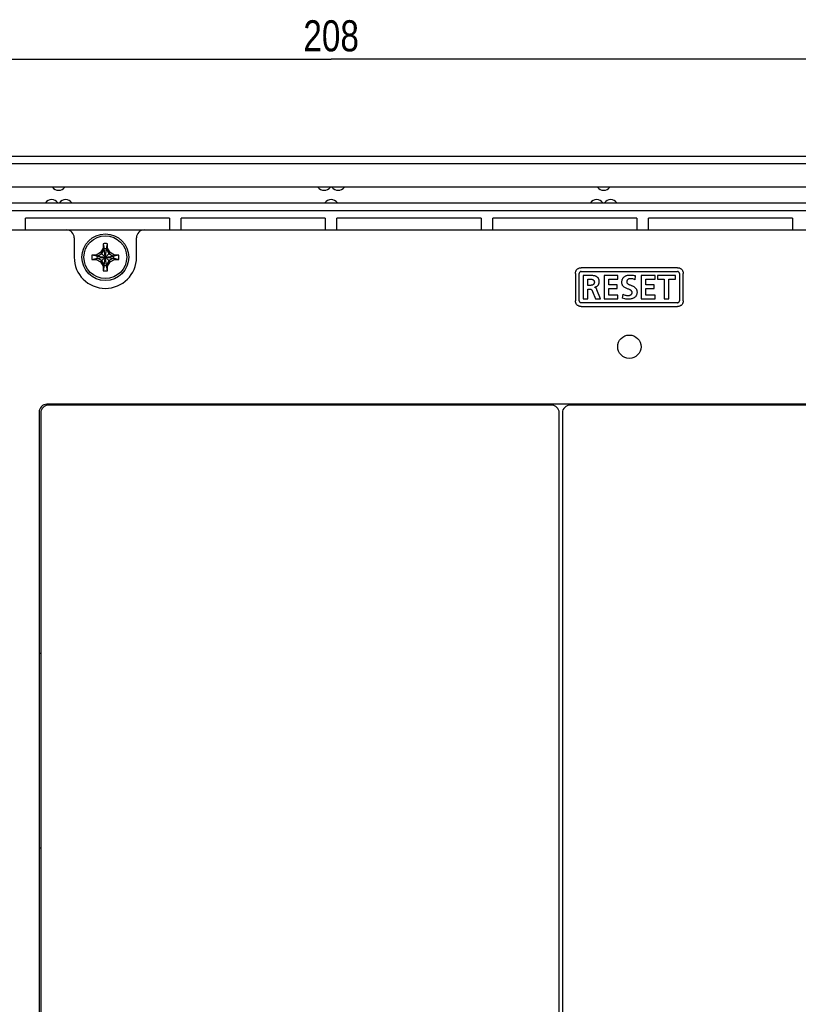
# Model space of a CAD drawing. Extents: x 0 to 819, y 0 to 477.
# Tile 21 of 24: x 627 to 727, y 222 to 348. Entities that reach past the tile are written whole.
import ezdxf
from ezdxf.enums import TextEntityAlignment as Align

# ---------------------------------------------------------------- set-up
doc = ezdxf.new("R2010")
doc.units = 0
doc.header["$LTSCALE"] = 46.255
doc.layers.get('0').update_dxf_attribs({"linetype": 'CONTINUOUS'})
doc.layers.add('DIM', color=7, linetype='CONTINUOUS')
doc.styles.get("Standard").update_dxf_attribs({"font": 'txt', "width": 0.8})
doc.dimstyles.get("Standard").update_dxf_attribs({"dimtxt": 2.5, "dimasz": 2.5, "dimexe": 1.25, "dimexo": 0.625, "dimtad": 1, "dimcen": 2.5, "dimazin": 3, "dimtfac": 1, "dimtmove": 0, "dimatfit": 3})

# ---------------------------------------------------------------- blocks, each defined once
blk = doc.blocks.new('_OPEN')
at = {"color": 0, "linetype": 'BYBLOCK'}
for p, q in [((0, 0), (-1, 0.263)), ((-1, -0.263), (0, 0)), ((-1, 0), (0, 0))]:
    blk.add_line(p, q, dxfattribs=at)
blk = doc.blocks.new('*D8')
at = {"layer": 'DIM', "color": 2, "linetype": 'CONTINUOUS'}
for p, q in [((563.29, 325.81), (563.29, 344.26)), ((771.29, 325.81), (771.29, 344.26)), ((563.29, 343.26), (667.29, 343.26)), ((771.29, 343.26), (667.29, 343.26))]:
    blk.add_line(p, q, dxfattribs=at)
at = {"layer": 'DIM', "color": 2, "linetype": 'CONTINUOUS', "xscale": 1.9, "yscale": 1.9, "zscale": 1.9, "rotation": 180}
blk.add_blockref('_OPEN', (563.29, 343.26), dxfattribs=at)
at = {"layer": 'DIM', "color": 2, "linetype": 'CONTINUOUS', "xscale": 1.9, "yscale": 1.9, "zscale": 1.9}
blk.add_blockref('_OPEN', (771.29, 343.26), dxfattribs=at)
at = {"layer": 'DIM', "color": 2, "linetype": 'CONTINUOUS', "width": 0.8}
blk.add_text('208', height=4, dxfattribs=at).set_placement((667.29, 344.26), align=Align.CENTER)

msp = doc.modelspace()

# ---------------------------------------------------------------- linework, layer by layer
at = {"color": 7, "linetype": 'CONTINUOUS'}
for p, q in [((517.782, 330.811), (816.804, 330.811)), ((761.093, 329.811), (573.493, 329.811)), ((761.093, 326.811), (573.493, 326.811)), ((573.493, 324.811), (761.093, 324.811)), ((573.493, 323.811), (761.093, 323.811)), ((646.543, 322.811), (628.043, 322.811)), ((628.043, 321.311), (628.043, 322.811)), ((646.543, 322.811), (646.543, 321.311)), ((666.543, 322.811), (648.043, 322.811)), ((648.043, 321.311), (648.043, 322.811)), ((666.543, 322.811), (666.543, 321.311)), ((686.543, 322.811), (668.043, 322.811)), ((668.043, 321.311), (668.043, 322.811)), ((686.543, 322.811), (686.543, 321.311)), ((706.543, 322.811), (688.043, 322.811)), ((688.043, 321.311), (688.043, 322.811)), ((706.543, 322.811), (706.543, 321.311)), ((726.543, 322.811), (708.043, 322.811)), ((708.043, 321.311), (708.043, 322.811)), ((726.543, 322.811), (726.543, 321.311)), ((525.293, 321.311), (809.293, 321.311)), ((634.293, 320.311), (634.293, 317.811)), ((642.293, 317.811), (642.293, 320.311)), ((638.013, 318.979), (637.688, 318.416)), ((638.013, 319.539), (638.013, 318.979)), ((638.013, 319.539), (638.153, 318.882)), ((638.153, 318.826), (638.013, 318.979)), ((638.153, 318.826), (638.153, 318.882)), ((638.153, 316.74), (638.433, 318.882)), ((638.433, 316.74), (638.153, 318.882)), ((638.433, 318.882), (638.573, 319.539)), ((638.433, 318.826), (638.573, 318.979)), ((638.433, 318.882), (638.433, 318.826)), ((638.573, 318.979), (638.573, 319.539)), ((638.897, 318.416), (638.573, 318.979)), ((637.125, 318.091), (636.565, 318.091)), ((637.222, 317.951), (636.565, 318.091)), ((636.565, 317.531), (637.222, 317.671)), ((637.688, 318.416), (637.125, 318.091)), ((637.278, 317.951), (637.125, 318.091)), ((637.278, 317.671), (637.125, 317.531)), ((637.222, 317.671), (639.363, 317.951)), ((637.222, 317.951), (637.278, 317.951)), ((637.222, 317.951), (639.363, 317.671)), ((637.278, 317.671), (637.222, 317.671)), ((637.278, 317.951), (637.832, 318.272)), ((637.278, 317.671), (639.307, 317.951)), ((637.278, 317.951), (639.307, 317.671)), ((637.832, 317.351), (637.278, 317.671)), ((637.688, 317.207), (638.897, 318.416)), ((637.688, 318.416), (638.897, 317.207)), ((637.832, 318.272), (638.153, 318.826)), ((638.153, 316.796), (638.433, 318.826)), ((638.433, 316.796), (638.153, 318.826)), ((638.433, 318.826), (638.753, 318.272)), ((638.753, 318.272), (639.307, 317.951)), ((639.307, 317.671), (638.753, 317.351)), ((639.46, 318.091), (638.897, 318.416)), ((639.307, 317.951), (639.46, 318.091)), ((639.307, 317.951), (639.363, 317.951)), ((639.363, 317.671), (639.307, 317.671)), ((639.307, 317.671), (639.46, 317.531)), ((640.02, 318.091), (639.363, 317.951)), ((639.363, 317.671), (640.02, 317.531)), ((640.02, 318.091), (639.46, 318.091)), ((636.565, 317.531), (637.125, 317.531)), ((637.125, 317.531), (637.688, 317.207)), ((637.688, 317.207), (638.013, 316.644)), ((638.153, 316.796), (637.832, 317.351)), ((638.153, 316.796), (638.013, 316.644)), ((638.153, 316.74), (638.013, 316.084)), ((638.013, 316.644), (638.013, 316.084)), ((638.153, 316.74), (638.153, 316.796)), ((638.753, 317.351), (638.433, 316.796)), ((638.433, 316.796), (638.573, 316.644)), ((638.433, 316.796), (638.433, 316.74)), ((638.573, 316.084), (638.433, 316.74)), ((638.573, 316.644), (638.897, 317.207)), ((638.573, 316.084), (638.573, 316.644)), ((638.897, 317.207), (639.46, 317.531)), ((639.46, 317.531), (640.02, 317.531)), ((698.905, 316.27), (698.953, 316.311)), ((698.953, 316.311), (699.003, 316.347)), ((699.003, 316.347), (699.056, 316.379)), ((699.056, 316.379), (699.112, 316.406)), ((699.112, 316.406), (699.17, 316.428)), ((699.17, 316.428), (699.229, 316.445)), ((699.229, 316.445), (699.29, 316.458)), ((699.29, 316.458), (699.351, 316.466)), ((699.351, 316.466), (699.413, 316.468)), ((711.774, 316.468), (699.413, 316.468)), ((711.774, 316.468), (711.835, 316.466)), ((711.835, 316.466), (711.896, 316.458)), ((711.896, 316.458), (711.956, 316.446)), ((711.956, 316.446), (712.016, 316.428)), ((712.016, 316.428), (712.074, 316.406)), ((712.074, 316.406), (712.13, 316.379)), ((712.13, 316.379), (712.183, 316.347)), ((712.183, 316.347), (712.234, 316.31)), ((712.234, 316.31), (712.282, 316.27)), ((698.662, 315.718), (698.665, 315.779)), ((698.662, 315.718), (698.662, 312.218)), ((698.665, 315.779), (698.672, 315.841)), ((698.672, 315.841), (698.685, 315.901)), ((698.685, 315.901), (698.702, 315.961)), ((698.702, 315.961), (698.725, 316.019)), ((698.725, 316.019), (698.752, 316.075)), ((698.752, 316.075), (698.784, 316.128)), ((698.784, 316.128), (698.82, 316.179)), ((698.82, 316.179), (698.861, 316.226)), ((698.861, 316.226), (698.905, 316.27)), ((699.164, 315.744), (699.162, 315.718)), ((699.162, 312.218), (699.162, 315.718)), ((699.168, 315.77), (699.164, 315.744)), ((699.174, 315.795), (699.168, 315.77)), ((699.184, 315.82), (699.174, 315.795)), ((699.196, 315.843), (699.184, 315.82)), ((699.21, 315.865), (699.196, 315.843)), ((699.226, 315.885), (699.21, 315.865)), ((699.245, 315.904), (699.226, 315.885)), ((699.265, 315.92), (699.245, 315.904)), ((699.287, 315.934), (699.265, 315.92)), ((699.311, 315.946), (699.287, 315.934)), ((699.335, 315.956), (699.311, 315.946)), ((699.361, 315.962), (699.335, 315.956)), ((699.386, 315.966), (699.361, 315.962)), ((699.413, 315.968), (699.386, 315.966)), ((699.413, 315.968), (711.774, 315.968)), ((700.477, 315.469), (699.663, 315.469)), ((699.663, 315.469), (699.663, 312.467)), ((700.628, 315.467), (700.477, 315.469)), ((700.765, 315.462), (700.628, 315.467)), ((700.889, 315.452), (700.765, 315.462)), ((701, 315.439), (700.889, 315.452)), ((701.099, 315.421), (701, 315.439)), ((701.187, 315.399), (701.099, 315.421)), ((701.263, 315.375), (701.187, 315.399)), ((701.328, 315.348), (701.263, 315.375)), ((701.385, 315.32), (701.328, 315.348)), ((701.435, 315.29), (701.385, 315.32)), ((701.48, 315.257), (701.435, 315.29)), ((701.52, 315.222), (701.48, 315.257)), ((701.556, 315.185), (701.52, 315.222)), ((701.589, 315.145), (701.556, 315.185)), ((701.619, 315.101), (701.589, 315.145)), ((701.645, 315.054), (701.619, 315.101)), ((701.668, 315.003), (701.645, 315.054)), ((704.114, 315.469), (702.342, 315.469)), ((702.342, 315.469), (702.342, 312.467)), ((704.114, 314.996), (704.114, 315.469)), ((704.712, 315.005), (704.74, 315.063)), ((704.74, 315.063), (704.773, 315.117)), ((704.773, 315.117), (704.809, 315.168)), ((704.809, 315.168), (704.85, 315.215)), ((704.85, 315.215), (704.895, 315.26)), ((704.895, 315.26), (704.945, 315.303)), ((704.945, 315.303), (705, 315.342)), ((705, 315.342), (705.061, 315.379)), ((705.061, 315.379), (705.128, 315.412)), ((705.128, 315.412), (705.202, 315.442)), ((705.202, 315.442), (705.283, 315.468)), ((705.283, 315.468), (705.371, 315.49)), ((705.371, 315.49), (705.468, 315.506)), ((705.468, 315.506), (705.572, 315.517)), ((705.572, 315.517), (705.683, 315.521)), ((705.676, 315.045), (705.623, 315.038)), ((705.735, 315.047), (705.676, 315.045)), ((705.683, 315.521), (705.824, 315.517)), ((705.834, 315.044), (705.735, 315.047)), ((705.824, 315.517), (705.954, 315.507)), ((705.935, 315.033), (705.834, 315.044)), ((705.954, 315.507), (706.077, 315.491)), ((706.077, 315.491), (706.192, 315.47)), ((706.192, 315.47), (706.3, 315.444)), ((706.3, 315.444), (706.402, 315.413)), ((706.346, 314.918), (706.402, 315.413)), ((708.896, 315.469), (707.124, 315.469)), ((707.124, 315.469), (707.124, 312.467)), ((708.896, 314.996), (708.896, 315.469)), ((711.524, 315.469), (709.201, 315.469)), ((709.201, 315.469), (709.201, 314.996)), ((711.524, 314.996), (711.524, 315.469)), ((711.8, 315.966), (711.774, 315.968)), ((711.826, 315.962), (711.8, 315.966)), ((711.851, 315.956), (711.826, 315.962)), ((711.875, 315.947), (711.851, 315.956)), ((711.899, 315.935), (711.875, 315.947)), ((711.921, 315.92), (711.899, 315.935)), ((711.941, 315.904), (711.921, 315.92)), ((711.96, 315.885), (711.941, 315.904)), ((711.976, 315.865), (711.96, 315.885)), ((711.99, 315.843), (711.976, 315.865)), ((712.002, 315.82), (711.99, 315.843)), ((712.012, 315.795), (712.002, 315.82)), ((712.018, 315.77), (712.012, 315.795)), ((712.022, 315.744), (712.018, 315.77)), ((712.024, 315.718), (712.022, 315.744)), ((712.024, 315.718), (712.024, 312.218)), ((712.282, 316.27), (712.327, 316.225)), ((712.327, 316.225), (712.367, 316.177)), ((712.367, 316.177), (712.403, 316.126)), ((712.403, 316.126), (712.435, 316.073)), ((712.435, 316.073), (712.462, 316.017)), ((712.462, 316.017), (712.484, 315.96)), ((712.484, 315.96), (712.501, 315.9)), ((712.501, 315.9), (712.514, 315.84)), ((712.514, 315.84), (712.521, 315.779)), ((712.521, 315.779), (712.524, 315.718)), ((712.524, 312.218), (712.524, 315.718)), ((700.264, 314.996), (700.463, 314.996)), ((700.264, 314.187), (700.264, 314.996)), ((700.463, 314.187), (700.264, 314.187)), ((700.463, 314.996), (700.547, 314.995)), ((700.549, 314.189), (700.463, 314.187)), ((700.547, 314.995), (700.624, 314.991)), ((700.627, 314.193), (700.549, 314.189)), ((700.624, 314.991), (700.692, 314.985)), ((700.696, 314.201), (700.627, 314.193)), ((700.692, 314.985), (700.754, 314.976)), ((700.757, 314.212), (700.696, 314.201)), ((700.754, 314.976), (700.808, 314.964)), ((700.811, 314.225), (700.757, 314.212)), ((700.808, 314.964), (700.856, 314.95)), ((700.858, 314.241), (700.811, 314.225)), ((700.856, 314.95), (700.897, 314.934)), ((700.899, 314.259), (700.858, 314.241)), ((700.897, 314.934), (700.932, 314.916)), ((700.934, 314.278), (700.899, 314.259)), ((700.932, 314.916), (700.963, 314.897)), ((700.964, 314.299), (700.934, 314.278)), ((700.963, 314.897), (700.989, 314.876)), ((700.99, 314.321), (700.964, 314.299)), ((700.989, 314.876), (701.012, 314.854)), ((701.014, 314.345), (700.99, 314.321)), ((701.012, 314.854), (701.033, 314.83)), ((701.034, 314.371), (701.014, 314.345)), ((701.033, 314.83), (701.05, 314.805)), ((701.051, 314.398), (701.034, 314.371)), ((701.05, 314.805), (701.065, 314.777)), ((701.066, 314.428), (701.051, 314.398)), ((701.065, 314.777), (701.077, 314.747)), ((701.078, 314.46), (701.066, 314.428)), ((701.077, 314.747), (701.087, 314.713)), ((701.088, 314.497), (701.078, 314.46)), ((701.087, 314.713), (701.094, 314.674)), ((701.095, 314.539), (701.088, 314.497)), ((701.094, 314.674), (701.098, 314.631)), ((701.098, 314.585), (701.095, 314.539)), ((701.098, 314.631), (701.098, 314.585)), ((701.107, 313.959), (701.173, 313.971)), ((701.107, 313.95), (701.107, 313.959)), ((701.133, 313.947), (701.107, 313.95)), ((701.159, 313.941), (701.133, 313.947)), ((701.184, 313.932), (701.159, 313.941)), ((701.173, 313.971), (701.236, 313.987)), ((701.209, 313.92), (701.184, 313.932)), ((701.235, 313.904), (701.209, 313.92)), ((701.261, 313.885), (701.235, 313.904)), ((701.236, 313.987), (701.295, 314.008)), ((701.287, 313.86), (701.261, 313.885)), ((701.314, 313.83), (701.287, 313.86)), ((701.295, 314.008), (701.351, 314.033)), ((701.342, 313.794), (701.314, 313.83)), ((701.37, 313.75), (701.342, 313.794)), ((701.351, 314.033), (701.403, 314.062)), ((701.403, 314.062), (701.452, 314.094)), ((701.452, 314.094), (701.497, 314.131)), ((701.497, 314.131), (701.539, 314.17)), ((701.539, 314.17), (701.577, 314.213)), ((701.577, 314.213), (701.61, 314.26)), ((701.61, 314.26), (701.64, 314.309)), ((701.64, 314.309), (701.666, 314.361)), ((701.666, 314.361), (701.687, 314.415)), ((701.688, 314.947), (701.668, 315.003)), ((701.687, 314.415), (701.704, 314.472)), ((701.704, 314.886), (701.688, 314.947)), ((701.716, 314.818), (701.704, 314.886)), ((701.704, 314.472), (701.717, 314.531)), ((701.724, 314.741), (701.716, 314.818)), ((701.717, 314.531), (701.724, 314.593)), ((701.727, 314.656), (701.724, 314.741)), ((701.724, 314.593), (701.727, 314.656)), ((702.944, 314.996), (704.114, 314.996)), ((702.944, 314.256), (702.944, 314.996)), ((704.015, 314.256), (702.944, 314.256)), ((702.944, 313.783), (704.015, 313.783)), ((702.944, 312.94), (702.944, 313.783)), ((704.015, 313.783), (704.015, 314.256)), ((704.634, 314.572), (704.635, 314.649)), ((704.639, 314.498), (704.634, 314.572)), ((704.635, 314.649), (704.64, 314.727)), ((704.649, 314.429), (704.639, 314.498)), ((704.64, 314.727), (704.651, 314.803)), ((704.664, 314.366), (704.649, 314.429)), ((704.651, 314.803), (704.666, 314.875)), ((704.682, 314.306), (704.664, 314.366)), ((704.666, 314.875), (704.687, 314.942)), ((704.705, 314.251), (704.682, 314.306)), ((704.687, 314.942), (704.712, 315.005)), ((704.733, 314.198), (704.705, 314.251)), ((704.764, 314.148), (704.733, 314.198)), ((704.801, 314.101), (704.764, 314.148)), ((704.843, 314.055), (704.801, 314.101)), ((704.891, 314.01), (704.843, 314.055)), ((704.948, 313.964), (704.891, 314.01)), ((705.017, 313.918), (704.948, 313.964)), ((705.099, 313.871), (705.017, 313.918)), ((705.189, 313.826), (705.099, 313.871)), ((705.283, 313.786), (705.189, 313.826)), ((705.264, 314.676), (705.262, 314.63)), ((705.262, 314.63), (705.264, 314.6)), ((705.27, 314.719), (705.264, 314.676)), ((705.264, 314.6), (705.268, 314.571)), ((705.268, 314.571), (705.276, 314.545)), ((705.278, 314.758), (705.27, 314.719)), ((705.276, 314.545), (705.286, 314.519)), ((705.29, 314.794), (705.278, 314.758)), ((705.373, 313.749), (705.283, 313.786)), ((705.286, 314.519), (705.299, 314.494)), ((705.304, 314.828), (705.29, 314.794)), ((705.299, 314.494), (705.316, 314.469)), ((705.322, 314.859), (705.304, 314.828)), ((705.316, 314.469), (705.338, 314.444)), ((705.342, 314.887), (705.322, 314.859)), ((705.338, 314.444), (705.364, 314.419)), ((705.365, 314.914), (705.342, 314.887)), ((705.364, 314.419), (705.396, 314.393)), ((705.391, 314.938), (705.365, 314.914)), ((705.42, 314.961), (705.391, 314.938)), ((705.396, 314.393), (705.432, 314.369)), ((705.453, 314.981), (705.42, 314.961)), ((705.432, 314.369), (705.474, 314.345)), ((705.489, 314.999), (705.453, 314.981)), ((705.474, 314.345), (705.52, 314.321)), ((705.529, 315.015), (705.489, 314.999)), ((705.52, 314.321), (705.572, 314.297)), ((705.574, 315.028), (705.529, 315.015)), ((705.572, 314.297), (705.63, 314.272)), ((705.623, 315.038), (705.574, 315.028)), ((705.63, 314.272), (705.696, 314.246)), ((705.696, 314.246), (705.77, 314.218)), ((705.77, 314.218), (705.849, 314.187)), ((705.849, 314.187), (705.933, 314.153)), ((705.933, 314.153), (706.019, 314.116)), ((706.038, 315.015), (705.935, 315.033)), ((706.019, 314.116), (706.104, 314.074)), ((706.142, 314.99), (706.038, 315.015)), ((706.104, 314.074), (706.183, 314.029)), ((706.245, 314.958), (706.142, 314.99)), ((706.183, 314.029), (706.253, 313.982)), ((706.346, 314.918), (706.245, 314.958)), ((706.253, 313.982), (706.311, 313.936)), ((706.311, 313.936), (706.361, 313.89)), ((706.361, 313.89), (706.404, 313.844)), ((706.404, 313.844), (706.441, 313.796)), ((706.441, 313.796), (706.473, 313.746)), ((707.726, 314.996), (708.896, 314.996)), ((707.726, 314.256), (707.726, 314.996)), ((708.797, 314.256), (707.726, 314.256)), ((707.726, 313.783), (708.797, 313.783)), ((707.726, 312.94), (707.726, 313.783)), ((708.797, 313.783), (708.797, 314.256)), ((709.201, 314.996), (710.061, 314.996)), ((710.061, 314.996), (710.061, 312.467)), ((710.664, 314.996), (711.524, 314.996)), ((710.664, 312.467), (710.664, 314.996)), ((700.264, 313.714), (700.458, 313.714)), ((700.264, 312.467), (700.264, 313.714)), ((700.458, 313.714), (700.511, 313.713)), ((700.511, 313.713), (700.559, 313.709)), ((700.559, 313.709), (700.601, 313.701)), ((700.601, 313.701), (700.637, 313.691)), ((700.637, 313.691), (700.67, 313.678)), ((700.67, 313.678), (700.7, 313.663)), ((700.7, 313.663), (700.727, 313.645)), ((700.727, 313.645), (700.752, 313.624)), ((700.752, 313.624), (700.774, 313.599)), ((700.774, 313.599), (700.795, 313.571)), ((700.795, 313.571), (700.816, 313.538)), ((700.816, 313.538), (700.836, 313.499)), ((700.836, 313.499), (700.855, 313.455)), ((700.855, 313.455), (700.875, 313.405)), ((700.875, 313.405), (701.236, 312.467)), ((701.398, 313.699), (701.37, 313.75)), ((701.426, 313.641), (701.398, 313.699)), ((701.907, 312.467), (701.426, 313.641)), ((704.123, 312.94), (702.944, 312.94)), ((704.123, 312.467), (704.123, 312.94)), ((704.737, 313.073), (704.681, 312.531)), ((704.853, 312.488), (704.681, 312.531)), ((704.737, 313.073), (704.84, 313.022)), ((704.84, 313.022), (704.943, 312.979)), ((704.943, 312.979), (705.045, 312.945)), ((705.045, 312.945), (705.144, 312.919)), ((705.144, 312.919), (705.239, 312.901)), ((705.239, 312.901), (705.33, 312.891)), ((705.33, 312.891), (705.417, 312.888)), ((705.457, 313.716), (705.373, 313.749)), ((705.417, 312.888), (705.476, 312.89)), ((705.532, 313.686), (705.457, 313.716)), ((705.476, 312.89), (705.537, 312.898)), ((705.6, 313.657), (705.532, 313.686)), ((705.537, 312.898), (705.596, 312.91)), ((705.596, 312.91), (705.653, 312.927)), ((705.66, 313.63), (705.6, 313.657)), ((705.653, 312.927), (705.704, 312.947)), ((705.715, 313.602), (705.66, 313.63)), ((705.704, 312.947), (705.749, 312.969)), ((705.763, 313.573), (705.715, 313.602)), ((705.749, 312.969), (705.789, 312.993)), ((705.804, 313.545), (705.763, 313.573)), ((705.789, 312.993), (705.823, 313.018)), ((705.837, 313.518), (705.804, 313.545)), ((705.823, 313.018), (705.852, 313.043)), ((705.865, 313.491), (705.837, 313.518)), ((705.852, 313.043), (705.877, 313.07)), ((705.888, 313.464), (705.865, 313.491)), ((705.877, 313.07), (705.897, 313.097)), ((705.907, 313.437), (705.888, 313.464)), ((705.897, 313.097), (705.914, 313.126)), ((705.922, 313.409), (705.907, 313.437)), ((705.914, 313.126), (705.928, 313.155)), ((705.934, 313.38), (705.922, 313.409)), ((705.928, 313.155), (705.939, 313.187)), ((705.943, 313.349), (705.934, 313.38)), ((705.939, 313.187), (705.946, 313.219)), ((705.948, 313.318), (705.943, 313.349)), ((705.946, 313.219), (705.95, 313.252)), ((705.95, 313.285), (705.948, 313.318)), ((705.95, 313.252), (705.95, 313.285)), ((706.077, 312.53), (705.999, 312.499)), ((706.147, 312.564), (706.077, 312.53)), ((706.211, 312.601), (706.147, 312.564)), ((706.268, 312.641), (706.211, 312.601)), ((706.319, 312.683), (706.268, 312.641)), ((706.364, 312.727), (706.319, 312.683)), ((706.405, 312.775), (706.364, 312.727)), ((706.442, 312.825), (706.405, 312.775)), ((706.474, 312.877), (706.442, 312.825)), ((706.473, 313.746), (706.501, 313.693)), ((706.502, 312.934), (706.474, 312.877)), ((706.501, 313.693), (706.525, 313.638)), ((706.526, 312.994), (706.502, 312.934)), ((706.525, 313.638), (706.545, 313.579)), ((706.546, 313.058), (706.526, 312.994)), ((706.545, 313.579), (706.56, 313.515)), ((706.562, 313.129), (706.546, 313.058)), ((706.56, 313.515), (706.571, 313.445)), ((706.572, 313.205), (706.562, 313.129)), ((706.571, 313.445), (706.577, 313.368)), ((706.578, 313.287), (706.572, 313.205)), ((706.577, 313.368), (706.578, 313.287)), ((708.905, 312.94), (707.726, 312.94)), ((708.905, 312.467), (708.905, 312.94)), ((698.665, 312.157), (698.662, 312.218)), ((698.672, 312.096), (698.665, 312.157)), ((698.685, 312.036), (698.672, 312.096)), ((698.702, 311.976), (698.685, 312.036)), ((698.724, 311.918), (698.702, 311.976)), ((698.751, 311.863), (698.724, 311.918)), ((698.783, 311.809), (698.751, 311.863)), ((698.819, 311.758), (698.783, 311.809)), ((698.86, 311.71), (698.819, 311.758)), ((698.904, 311.666), (698.86, 311.71)), ((698.952, 311.625), (698.904, 311.666)), ((699.003, 311.589), (698.952, 311.625)), ((699.056, 311.557), (699.003, 311.589)), ((699.112, 311.53), (699.056, 311.557)), ((699.17, 311.508), (699.112, 311.53)), ((699.162, 312.218), (699.164, 312.192)), ((699.164, 312.192), (699.168, 312.165)), ((699.168, 312.165), (699.175, 312.14)), ((699.229, 311.49), (699.17, 311.508)), ((699.175, 312.14), (699.184, 312.116)), ((699.184, 312.116), (699.196, 312.092)), ((699.196, 312.092), (699.21, 312.071)), ((699.21, 312.071), (699.226, 312.051)), ((699.226, 312.051), (699.245, 312.032)), ((699.29, 311.478), (699.229, 311.49)), ((699.245, 312.032), (699.265, 312.016)), ((699.265, 312.016), (699.287, 312.002)), ((699.287, 312.002), (699.31, 311.99)), ((699.351, 311.47), (699.29, 311.478)), ((699.31, 311.99), (699.335, 311.98)), ((699.335, 311.98), (699.361, 311.973)), ((699.413, 311.468), (699.351, 311.47)), ((699.361, 311.973), (699.387, 311.969)), ((699.387, 311.969), (699.413, 311.968)), ((711.774, 311.968), (699.413, 311.968)), ((699.413, 311.468), (711.774, 311.468)), ((699.663, 312.467), (700.264, 312.467)), ((701.236, 312.467), (701.907, 312.467)), ((702.342, 312.467), (704.123, 312.467)), ((705.007, 312.454), (704.853, 312.488)), ((705.147, 312.433), (705.007, 312.454)), ((705.289, 312.42), (705.147, 312.433)), ((705.451, 312.415), (705.289, 312.42)), ((705.585, 312.419), (705.451, 312.415)), ((705.706, 312.431), (705.585, 312.419)), ((705.814, 312.449), (705.706, 312.431)), ((705.911, 312.472), (705.814, 312.449)), ((705.999, 312.499), (705.911, 312.472)), ((707.124, 312.467), (708.905, 312.467)), ((710.061, 312.467), (710.664, 312.467)), ((711.774, 311.968), (711.801, 311.969)), ((711.835, 311.47), (711.774, 311.468)), ((711.801, 311.969), (711.827, 311.974)), ((711.827, 311.974), (711.852, 311.98)), ((711.897, 311.478), (711.835, 311.47)), ((711.852, 311.98), (711.877, 311.99)), ((711.877, 311.99), (711.9, 312.002)), ((711.957, 311.49), (711.897, 311.478)), ((711.9, 312.002), (711.921, 312.016)), ((711.921, 312.016), (711.941, 312.032)), ((711.941, 312.032), (711.96, 312.051)), ((712.016, 311.508), (711.957, 311.49)), ((711.96, 312.051), (711.976, 312.071)), ((711.976, 312.071), (711.99, 312.092)), ((711.99, 312.092), (712.002, 312.115)), ((712.002, 312.115), (712.011, 312.14)), ((712.011, 312.14), (712.018, 312.165)), ((712.074, 311.53), (712.016, 311.508)), ((712.018, 312.165), (712.022, 312.192)), ((712.022, 312.192), (712.024, 312.218)), ((712.13, 311.557), (712.074, 311.53)), ((712.183, 311.589), (712.13, 311.557)), ((712.233, 311.625), (712.183, 311.589)), ((712.281, 311.665), (712.233, 311.625)), ((712.326, 311.709), (712.281, 311.665)), ((712.366, 311.757), (712.326, 311.709)), ((712.402, 311.808), (712.366, 311.757)), ((712.434, 311.861), (712.402, 311.808)), ((712.461, 311.917), (712.434, 311.861)), ((712.484, 311.975), (712.461, 311.917)), ((712.501, 312.035), (712.484, 311.975)), ((712.514, 312.095), (712.501, 312.035)), ((712.521, 312.157), (712.514, 312.095)), ((712.524, 312.218), (712.521, 312.157)), ((762.793, 298.911), (630.793, 298.911)), ((695.593, 298.811), (630.993, 298.811)), ((658.093, 298.911), (658.093, 298.811)), ((658.293, 298.911), (658.293, 298.811)), ((668.293, 298.911), (668.293, 298.811)), ((668.493, 298.811), (668.493, 298.911)), ((762.593, 298.811), (697.993, 298.811)), ((725.093, 298.911), (725.093, 298.811)), ((725.293, 298.911), (725.293, 298.811)), ((629.793, 297.911), (629.793, 219.574)), ((629.993, 297.811), (629.993, 199.311)), ((696.593, 199.311), (696.593, 297.811)), ((696.993, 297.811), (696.993, 199.311)), ((629.993, 266.911), (629.793, 266.911)), ((629.793, 241.911), (629.993, 241.911))]:
    msp.add_line(p, q, dxfattribs=at)
for centre, radius in [((638.293, 317.811), 3), ((638.293, 317.811), 2.75), ((705.593, 306.311), 1.5)]:
    msp.add_circle(centre, radius, dxfattribs=at)
for centre, radius, start, end in [((632.293, 327.411), 1, 216.8699, 323.1301), ((666.393, 327.411), 1, 216.8699, 323.1301), ((668.193, 327.411), 1, 216.8699, 323.1301), ((702.293, 327.411), 1, 216.8699, 323.1301), ((631.393, 324.211), 1, 36.8699, 143.1301), ((633.193, 324.211), 1, 36.8699, 143.1301), ((667.293, 324.211), 1, 36.8699, 143.1301), ((701.393, 324.211), 1, 36.8699, 143.1301), ((703.193, 324.211), 1, 36.8699, 143.1301), ((633.293, 320.311), 1, 0, 90), ((643.293, 320.311), 1, 90, 180), ((638.293, 317.811), 1.75, 80.7931, 99.2069), ((638.293, 317.81), 1.082, 82.56227, 97.43773), ((638.293, 317.811), 4, 180, 360), ((638.293, 317.811), 1.75, 170.7931, 189.2069), ((638.294, 317.811), 1.082, 172.56227, 187.43773), ((638.291, 317.811), 1.082, 352.56227, 7.43773), ((638.293, 317.811), 1.75, 350.7931, 9.2069), ((638.293, 317.813), 1.082, 262.56227, 277.43773), ((638.293, 317.811), 1.75, 260.7931, 279.2069), ((630.793, 297.911), 1, 90, 180), ((630.993, 297.811), 1, 90, 180), ((685.183, 297.911), 1, 64.19718, 90), ((694.793, 297.911), 1, 90, 115.83301), ((695.593, 297.811), 1, 0, 90), ((697.993, 297.811), 1, 90, 180)]:
    msp.add_arc(centre, radius, start, end, dxfattribs=at)

# ---------------------------------------------------------------- dimensions: what is measured, and where the dimension line sits
at = {"layer": 'DIM', "color": 2, "linetype": 'CONTINUOUS'}
dim = msp.add_linear_dim(base=(563.293, 343.263), p1=(771.293, 325.311), p2=(563.293, 325.311), angle=180, dimstyle='Standard', dxfattribs=at)
dim.commit()
dim.dimension.update_dxf_attribs({"geometry": '*D8', "text_midpoint": (667.393, 343.263), "dimtype": 128})

doc.saveas('drawing.dxf')
